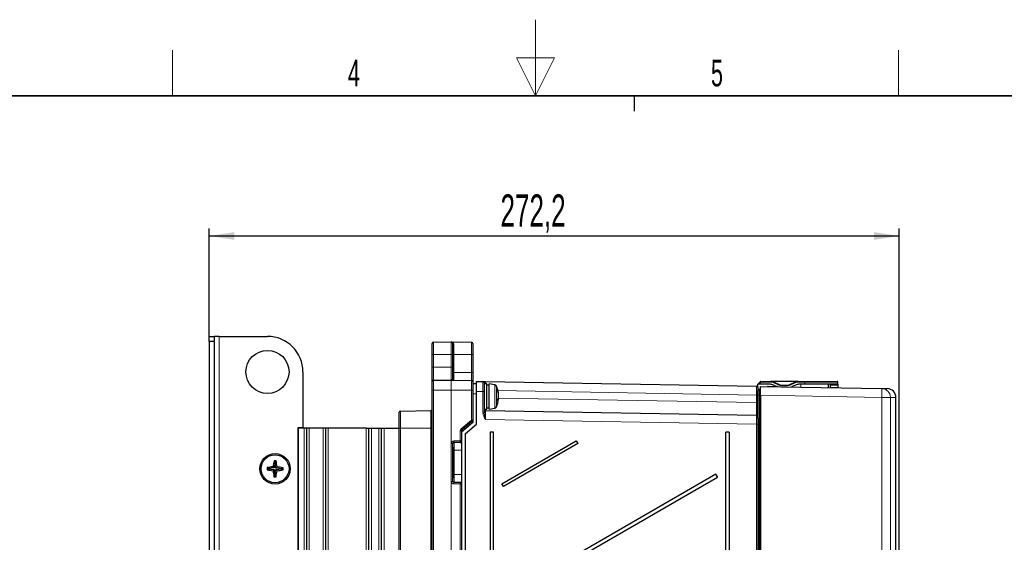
# Paper-space layout 'Blatt3' of a CAD drawing. Header units: millimetres. Extents: x 5 to 418, y 2 to 292.
# Tile 47 of 53: x 149 to 279, y 224 to 292. Entities that reach past the tile are written whole.
import ezdxf

# ---------------------------------------------------------------- set-up
doc = ezdxf.new("R2010")
doc.units = ezdxf.units.MM
doc.layers.add('SLD-0', color=7, linetype='Continuous')
doc.styles.add('SLDTEXTSTYLE0', font='TXT', dxfattribs={"width": 0.605})
doc.dimstyles.new('SLDDIMSTYLE0', dxfattribs={"dimtxt": 4.10931, "dimasz": 3.302, "dimexe": 0, "dimexo": 0.0625, "dimgap": 1.027327, "dimtad": 1, "dimlfac": 3, "dimrnd": 1e-09, "dimzin": 12, "dimdsep": 46, "dimtxsty": 'SLDTEXTSTYLE0', "dimsah": 1, "dimcen": 0.09, "dimadec": 0, "dimazin": 3, "dimtfac": 1, "dimtofl": 0, "dimtmove": 0, "dimatfit": 3, "dimfxl": 1, "dimfrac": 2, "dimtolj": 1, "dimtzin": 12, "dimarcsym": 0})

# ---------------------------------------------------------------- blocks, each defined once
blk = doc.blocks.new('_D_14')
at = {"layer": 'SLD-0', "color": 7}
for p, q in [((174.07, 250.88), (174.07, 265.08)), ((264.8, 220.82), (264.8, 265.08)), ((174.07, 264.08), (264.8, 264.08))]:
    blk.add_line(p, q, dxfattribs=at)
for points in [[(174.07, 264.08), (177.37, 263.57), (177.37, 264.59)], [(264.8, 264.08), (261.5, 264.59), (261.5, 263.57)]]:
    blk.add_solid(points, dxfattribs=at)
at = {"layer": 'SLD-0', "color": 7, "insert": (212.38, 269.54), "char_height": 4.233, "attachment_point": 1, "style": 'SLDTEXTSTYLE0'}
blk.add_mtext('272,2', dxfattribs=at)

psp = doc.layouts.new('Blatt3')

# ---------------------------------------------------------------- linework, layer by layer
at = {"color": 7, "linetype": 'Continuous', "lineweight": 25}
for p, q in [((174.0674, 250.8844), (174.734, 250.8844)), ((174.0674, 250.2177), (174.0674, 250.8844)), ((174.734, 250.2177), (174.0674, 250.2177)), ((174.0674, 250.2177), (174.0674, 126.551)), ((174.734, 250.8844), (174.734, 250.2177)), ((175.4007, 250.8844), (174.734, 250.8844)), ((174.734, 250.2177), (174.734, 126.551)), ((175.4007, 250.8844), (181.734, 250.8844)), ((203.4007, 248.4844), (203.4007, 249.9436)), ((203.5645, 250.1103), (205.8978, 250.151)), ((205.9036, 250.151), (208.5703, 250.1044)), ((206.0674, 249.9843), (206.0674, 248.4844)), ((208.734, 249.9378), (208.734, 248.4844)), ((203.4007, 246.8177), (203.4007, 248.4844)), ((206.0674, 248.4844), (206.0674, 246.8177)), ((208.734, 248.4844), (208.734, 246.151)), ((186.4007, 246.2177), (186.4007, 238.8844)), ((203.4007, 244.9436), (203.4007, 246.8177)), ((206.0674, 246.8177), (206.0674, 245.3119)), ((208.734, 246.151), (208.734, 244.9378)), ((203.4007, 243.8177), (203.4007, 244.9436)), ((203.5645, 245.1103), (205.8978, 245.151)), ((205.9036, 245.151), (208.5703, 245.1044)), ((208.734, 244.9378), (208.734, 243.8177)), ((209.234, 243.6424), (209.234, 244.9755)), ((209.234, 244.9755), (210.0703, 244.9606)), ((210.234, 244.794), (210.234, 243.6275)), ((210.3977, 244.9548), (246.0703, 244.3206)), ((246.234, 244.5882), (246.5812, 244.9353)), ((246.6283, 244.9548), (247.938, 244.9548)), ((251.53, 244.9548), (247.938, 244.9548)), ((248.3607, 244.8611), (249.0311, 244.5485)), ((250.437, 244.5485), (251.1074, 244.8611)), ((251.53, 244.9548), (252.4007, 244.9548)), ((252.4007, 244.9548), (256.6674, 244.9548)), ((256.734, 244.5882), (256.734, 244.8882)), ((203.4007, 133.151), (203.4007, 243.8177)), ((209.234, 244.651), (208.734, 244.651)), ((208.734, 243.8177), (208.734, 239.8954)), ((209.234, 239.3432), (209.234, 243.6424)), ((210.5674, 244.651), (210.234, 244.651)), ((210.234, 243.6275), (210.234, 240.8568)), ((210.5674, 241.3177), (210.5674, 244.651)), ((210.884, 244.4844), (210.5674, 244.4844)), ((211.6211, 244.5211), (210.884, 244.651)), ((210.884, 241.3177), (210.884, 244.651)), ((246.3283, 244.5882), (246.234, 244.5882)), ((246.234, 244.154), (246.234, 244.5882)), ((246.234, 244.154), (246.234, 243.8648)), ((247.8568, 244.5882), (246.3283, 244.5882)), ((246.5013, 243.9172), (246.3993, 243.9164)), ((246.5674, 244.312), (262.5275, 244.0334)), ((246.5674, 243.1455), (246.5674, 244.312)), ((247.5674, 244.3177), (248.734, 244.3177)), ((248.6585, 244.3177), (248.2794, 244.4945)), ((249.4537, 244.4548), (250.0144, 244.4548)), ((251.1887, 244.4945), (250.6448, 244.2408)), ((252.4007, 244.5882), (251.6113, 244.5882)), ((256.734, 244.5882), (252.4007, 244.5882)), ((255.5007, 244.1561), (255.5007, 244.5882)), ((255.734, 244.5882), (255.7357, 244.4945)), ((255.7357, 244.4945), (255.7411, 244.1819)), ((255.7411, 244.1819), (255.7417, 244.1519)), ((256.734, 244.5882), (256.734, 244.4945)), ((256.734, 244.4945), (256.734, 244.1819)), ((256.734, 244.1819), (256.734, 244.1345)), ((212.0614, 242.666), (212.1251, 242.6493)), ((212.0666, 242.6801), (212.1344, 242.6616)), ((212.0872, 242.7402), (212.1251, 242.7436)), ((212.099, 243.3798), (212.1251, 243.3852)), ((212.1134, 243.3014), (212.1344, 243.3071)), ((212.1279, 242.922), (212.1344, 242.9217)), ((246.234, 240.1083), (246.234, 243.1513)), ((246.5674, 243.1455), (246.5674, 143.8235)), ((264.3946, 222.1241), (264.3946, 242.8547)), ((199.0674, 238.8177), (199.0674, 240.9116)), ((199.2311, 241.0783), (203.2369, 241.1482)), ((210.234, 241.3177), (210.5674, 241.3177)), ((210.3978, 241.1482), (246.0703, 240.5255)), ((210.5674, 241.4844), (210.884, 241.4844)), ((210.884, 241.3177), (211.6211, 241.4477)), ((208.734, 239.5763), (207.234, 238.3177)), ((208.6745, 239.7677), (207.2936, 238.609)), ((208.734, 239.8954), (208.734, 239.5763)), ((246.234, 240.1083), (246.234, 239.359)), ((186.4007, 238.8844), (185.734, 238.8844)), ((185.734, 238.8844), (185.734, 157.051)), ((185.734, 238.8177), (185.834, 238.8177)), ((186.5674, 238.8177), (185.834, 238.8177)), ((186.9007, 238.8177), (186.5674, 238.8177)), ((186.9007, 157.151), (186.9007, 238.8177)), ((187.234, 238.8177), (186.9007, 238.8177)), ((189.0674, 238.8177), (187.234, 238.8177)), ((189.4007, 238.8177), (189.0674, 238.8177)), ((189.4007, 157.151), (189.4007, 238.8177)), ((189.734, 238.8177), (189.4007, 238.8177)), ((194.734, 238.8177), (189.734, 238.8177)), ((194.734, 238.8177), (195.0674, 238.8177)), ((195.0674, 157.151), (195.0674, 238.8177)), ((195.0674, 238.8177), (195.4007, 238.8177)), ((195.4007, 238.8177), (196.4007, 238.8177)), ((196.4007, 238.8177), (196.734, 238.8177)), ((196.734, 157.151), (196.734, 238.8177)), ((196.734, 238.8177), (197.0674, 238.8177)), ((197.0674, 238.8177), (199.0674, 238.8177)), ((199.0674, 157.8904), (199.0674, 238.8177)), ((207.234, 238.4813), (207.234, 237.1378)), ((207.734, 238.0845), (209.234, 239.3432)), ((211.0091, 238.3177), (211.0091, 138.3177)), ((211.45, 238.3177), (211.0091, 238.3177)), ((211.45, 138.3177), (211.45, 238.3177)), ((242.45, 238.3177), (242.0091, 238.3177)), ((242.0091, 144.9844), (242.0091, 238.3177)), ((242.45, 238.3177), (242.45, 144.9844)), ((246.234, 239.359), (246.234, 142.8148)), ((207.234, 237.1378), (207.234, 237.1288)), ((207.234, 237.1288), (207.234, 231.5066)), ((207.734, 238.0845), (207.734, 132.9844)), ((212.5498, 231.5263), (222.3316, 237.1747)), ((222.3316, 237.1747), (222.5482, 236.7994)), ((222.5482, 236.7994), (212.7665, 231.151)), ((182.7317, 234.3914), (182.6025, 234.5389)), ((182.7317, 234.3914), (182.6315, 233.5886)), ((182.7511, 234.3913), (182.7317, 234.3914)), ((182.7511, 234.3913), (182.8826, 234.5367)), ((182.8382, 233.5869), (182.7511, 234.3913)), ((181.827, 233.482), (181.6795, 233.3528)), ((181.8271, 233.5014), (181.6817, 233.633)), ((181.8271, 233.5014), (181.827, 233.482)), ((181.827, 233.482), (182.6298, 233.3818)), ((182.6315, 233.5886), (181.8271, 233.5014)), ((182.6298, 233.3818), (182.4727, 233.2273)), ((182.6315, 233.5886), (182.4769, 233.7457)), ((182.6298, 233.3818), (182.717, 232.5775)), ((182.7364, 232.5773), (182.8366, 233.3802)), ((182.8366, 233.3802), (183.6409, 233.4673)), ((182.8366, 233.3802), (182.9912, 233.2231)), ((182.8382, 233.5869), (182.9953, 233.7415)), ((183.6411, 233.4867), (182.8382, 233.5869)), ((183.6409, 233.4673), (183.6411, 233.4867)), ((183.6409, 233.4673), (183.7863, 233.3358)), ((183.6411, 233.4867), (183.7886, 233.6159)), ((182.717, 232.5775), (182.5854, 232.4321)), ((182.717, 232.5775), (182.7364, 232.5773)), ((182.7364, 232.5773), (182.8656, 232.4298)), ((240.6927, 232.7772), (212.5498, 216.5263)), ((212.7665, 216.151), (240.9093, 232.4019)), ((240.9093, 232.4019), (240.6927, 232.7772)), ((207.234, 231.5066), (207.234, 231.4976)), ((207.234, 231.4976), (207.234, 193.2211)), ((212.7665, 231.151), (212.5498, 231.5263))]:
    psp.add_line(p, q, dxfattribs=at)
at = {"color": 7, "linetype": 'Continuous', "lineweight": 18}
for p, q in [((175.4007, 125.8844), (175.4007, 250.8844)), ((203.5645, 250.1103), (203.5645, 248.4844)), ((205.8978, 248.4844), (205.8978, 250.151)), ((205.9036, 250.151), (205.9036, 248.4844)), ((208.5703, 248.4844), (208.5703, 250.1044)), ((206.2311, 249.8476), (206.2311, 248.4844)), ((203.4007, 248.4844), (203.5645, 248.4844)), ((203.5645, 248.4844), (203.5645, 246.8177)), ((205.8978, 248.4844), (203.5645, 248.4844)), ((205.8978, 246.8177), (205.8978, 248.4844)), ((205.8978, 248.4844), (205.9036, 248.4844)), ((205.9036, 248.4844), (205.9036, 246.8177)), ((205.9036, 248.4844), (206.0674, 248.4844)), ((206.0674, 248.4844), (206.2311, 248.4844)), ((206.2311, 248.4844), (206.2311, 246.151)), ((206.2311, 248.4844), (208.5703, 248.4844)), ((208.5703, 246.151), (208.5703, 248.4844)), ((208.734, 248.4844), (208.5703, 248.4844)), ((203.4007, 246.8177), (203.5645, 246.8177)), ((203.5645, 246.8177), (203.5645, 245.1103)), ((203.5645, 246.8177), (205.8978, 246.8177)), ((205.8978, 245.151), (205.8978, 246.8177)), ((205.8978, 246.8177), (205.9036, 246.8177)), ((205.9036, 246.8177), (205.9036, 245.151)), ((205.9036, 246.8177), (206.0674, 246.8177)), ((206.0674, 246.151), (206.2311, 246.151)), ((206.2311, 246.151), (206.2311, 245.1453)), ((206.2311, 246.151), (208.5703, 246.151)), ((208.5703, 245.1044), (208.5703, 246.151)), ((208.734, 246.151), (208.5703, 246.151)), ((203.5645, 245.1103), (203.5645, 243.8177)), ((205.8978, 243.8177), (205.8978, 245.151)), ((205.9036, 245.151), (205.9036, 243.8177)), ((208.5703, 243.8177), (208.5703, 245.1044)), ((246.6283, 244.8882), (246.3283, 244.5882)), ((246.5812, 244.9353), (246.6283, 244.8882)), ((246.6283, 244.8882), (246.6283, 244.9548)), ((247.938, 244.8882), (246.6283, 244.8882)), ((247.938, 244.8882), (247.938, 244.9548)), ((248.3325, 244.8007), (248.3607, 244.8611)), ((249.0029, 244.4881), (248.3325, 244.8007)), ((251.1356, 244.8007), (250.4652, 244.4881)), ((251.1356, 244.8007), (251.1074, 244.8611)), ((251.53, 244.8882), (251.53, 244.9548)), ((252.4007, 244.8882), (251.53, 244.8882)), ((252.4007, 244.8882), (252.4007, 244.9548)), ((252.4007, 244.5882), (252.4007, 244.8882)), ((256.734, 244.8882), (252.4007, 244.8882)), ((203.4007, 243.8177), (203.5645, 243.8177)), ((203.5645, 243.8177), (203.5645, 133.151)), ((205.8978, 243.8177), (203.5645, 243.8177)), ((205.8978, 133.151), (205.8978, 243.8177)), ((205.8978, 243.8177), (205.9036, 243.8177)), ((205.9036, 243.8177), (205.9036, 133.151)), ((208.5703, 243.8177), (205.9036, 243.8177)), ((208.5703, 239.8954), (208.5703, 243.8177)), ((208.734, 243.8177), (208.5703, 243.8177)), ((210.0704, 243.6275), (209.234, 243.6424)), ((210.0704, 240.8568), (210.0704, 243.6275)), ((210.0704, 243.6275), (210.234, 243.6275)), ((211.6211, 242.125), (211.6211, 244.5211)), ((211.8683, 244.3271), (211.8683, 241.6417)), ((246.0703, 243.1541), (212.0595, 243.7588)), ((249.0029, 244.4881), (249.0311, 244.5485)), ((249.4537, 244.3882), (249.4537, 244.4548)), ((250.0144, 244.3882), (249.4537, 244.3882)), ((250.0144, 244.3882), (250.0144, 244.4548)), ((250.4652, 244.4881), (250.437, 244.5485)), ((251.9007, 244.2189), (251.9007, 244.5882)), ((255.7357, 244.4945), (256.734, 244.4945)), ((255.7411, 244.1819), (256.734, 244.1819)), ((209.234, 243.3177), (208.734, 243.3177)), ((212.1281, 242.7844), (246.0703, 242.1919)), ((246.0703, 242.1919), (246.0703, 243.1541)), ((246.234, 243.1541), (246.0703, 243.1541)), ((246.234, 242.1919), (246.0703, 242.1919)), ((246.3993, 243.1513), (246.234, 243.1513)), ((246.5013, 243.1513), (246.3993, 243.1513)), ((246.3993, 243.1513), (246.3993, 143.8176)), ((246.5013, 243.1513), (246.5674, 243.1513)), ((246.5013, 143.8176), (246.5013, 243.1513)), ((262.5275, 242.8669), (246.5674, 243.1455)), ((262.5275, 216.5327), (262.5275, 242.8669)), ((262.5275, 242.8669), (263.6713, 242.8669)), ((263.6713, 242.8669), (263.6713, 216.4978)), ((199.2311, 241.0783), (199.2311, 238.8177)), ((203.2369, 238.8177), (203.2369, 241.1482)), ((211.6211, 241.4477), (211.6211, 242.125)), ((207.1894, 238.7367), (208.5703, 239.8954)), ((208.734, 239.8954), (208.5703, 239.8954)), ((210.0704, 240.8568), (210.234, 240.8568)), ((246.0704, 239.359), (210.3977, 239.9817)), ((185.834, 238.8177), (185.834, 157.151)), ((186.5674, 157.151), (186.5674, 238.8177)), ((187.234, 157.151), (187.234, 238.8177)), ((189.0674, 157.151), (189.0674, 238.8177)), ((189.734, 157.151), (189.734, 238.8177)), ((194.734, 157.151), (194.734, 238.8177)), ((195.4007, 157.151), (195.4007, 238.8177)), ((196.4007, 157.151), (196.4007, 238.8177)), ((197.0674, 157.151), (197.0674, 238.8177)), ((199.0674, 238.8177), (199.2311, 238.8177)), ((199.2311, 238.8177), (199.2311, 157.8904)), ((203.2369, 238.8177), (199.2311, 238.8177)), ((203.2369, 157.8204), (203.2369, 238.8177)), ((203.2369, 238.8177), (203.4007, 238.8177)), ((207.0703, 237.1378), (207.0703, 238.4813)), ((207.234, 238.4813), (207.0703, 238.4813)), ((207.392, 238.4813), (207.234, 238.4813)), ((208.5761, 239.4749), (207.392, 238.4813)), ((207.392, 238.4813), (207.392, 238.4502)), ((208.5761, 239.4749), (208.6132, 239.4749)), ((208.5761, 239.4438), (208.5761, 239.4749)), ((246.0704, 142.8148), (246.0704, 239.359)), ((246.234, 239.359), (246.0704, 239.359)), ((206.2399, 237.138), (207.0703, 237.1378)), ((207.234, 237.1378), (207.0703, 237.1378)), ((205.9065, 231.8306), (205.9065, 236.8048)), ((206.0702, 236.8048), (205.9065, 236.8048)), ((206.0702, 236.8048), (206.0702, 231.8306)), ((206.1235, 236.7515), (206.0702, 236.8048)), ((206.1378, 232.7171), (206.1378, 235.9183)), ((206.3045, 235.9183), (206.1378, 235.9183)), ((207.0674, 236.9711), (206.237, 236.9714)), ((206.237, 236.9714), (206.2902, 236.9182)), ((206.2902, 236.9182), (207.234, 236.9182)), ((206.3045, 235.9183), (207.234, 235.9183)), ((206.3045, 235.9183), (206.3045, 232.7171)), ((207.0674, 236.9528), (207.0674, 236.9711)), ((206.0702, 231.8306), (205.9065, 231.8306)), ((206.0702, 231.8306), (206.1235, 231.8839)), ((206.3045, 232.7171), (206.1378, 232.7171)), ((206.3045, 232.7171), (207.234, 232.7171)), ((206.2902, 231.7172), (206.237, 231.664)), ((206.237, 231.664), (207.0674, 231.6643)), ((207.0703, 231.4976), (206.2399, 231.4974)), ((206.2902, 231.7172), (207.234, 231.7172)), ((207.0674, 231.6643), (207.0674, 231.6826)), ((207.0703, 193.2211), (207.0703, 231.4976)), ((207.234, 231.4976), (207.0703, 231.4976))]:
    psp.add_line(p, q, dxfattribs=at)
at = {"color": 7, "linetype": 'Continuous', "lineweight": 25, "flags": 128}
psp.add_lwpolyline([(212.1251, 242.7436), (212.1172, 242.6903), (212.1134, 242.6673)], dxfattribs=at)
at = {"color": 7, "linetype": 'Continuous', "lineweight": 25}
for centre, radius in [((181.734, 246.2177), 2.8333), ((182.734, 233.4844), 2), ((182.734, 233.4844), 1.8333)]:
    psp.add_circle(centre, radius, dxfattribs=at)
for centre, radius, start, end in [((181.734, 246.2177), 4.6667, 0, 90), ((203.5674, 249.9436), 0.1667, 91, 180), ((205.9007, 249.9843), 0.1667, 89, 91), ((205.9007, 249.9843), 0.1667, 0, 89), ((208.5674, 249.9378), 0.1667, 0, 89), ((203.5674, 244.9436), 0.1667, 91, 180), ((205.9007, 244.9843), 0.1667, 89, 91), ((206.234, 245.3119), 0.1667, 180, 269), ((208.5674, 244.9378), 0.1667, 0, 89), ((210.0674, 244.794), 0.1667, 0, 88.981516), ((246.6283, 244.8882), 0.0667, 90, 135), ((247.938, 243.9548), 1, 65, 90), ((251.53, 243.9548), 1, 90, 115), ((256.6674, 244.8882), 0.0667, 0, 90), ((211.5632, 244.1928), 0.3333, 23.754023, 80), ((208.8174, 242.9844), 3.3333, 6.089545, 23.754023), ((210.0073, 243.085), 2.139, 8.06625, 19.043388), ((210.9511, 243.7173), 1.0801, 356.513737, 3.486263), ((209.5426, 242.8685), 2.6069, 7.86221, 17.481594), ((246.0674, 244.154), 0.1667, 0, 88.981516), ((246.4007, 243.7497), 0.1667, 90.5, 179.999996), ((246.5007, 243.9839), 0.0667, 270.5, 0.000004), ((247.5674, 244.151), 0.1667, 90, 119.572081), ((247.8568, 243.5882), 1, 65, 90), ((248.734, 244.151), 0.1667, 46.63126, 90), ((249.4537, 245.4548), 1, 245, 270), ((250.0144, 245.4548), 1, 270, 295), ((251.6113, 243.5882), 1, 90, 115), ((263.2279, 242.8544), 1.1667, 0.142661, 88.999997), ((208.8174, 242.9844), 3.3333, 336.245977, 353.910455), ((210.716, 243.173), 1.4379, 335.961374, 348.511272), ((211.1908, 242.852), 0.956, 331.27675, 347.759127), ((209.6594, 242.4899), 2.3718, 357.647564, 2.352436), ((211.4911, 243.2695), 0.6445, 3.35173, 10.344564), ((208.745, 242.9579), 3.3906, 1.507862, 4.520372), ((209.3616, 243.1286), 2.7741, 354.996812, 358.317005), ((208.745, 243.0109), 3.3906, 355.479628, 358.492138), ((212.1091, 242.6712), 0.0271, 306.105426, 339.201186), ((209.3793, 242.8409), 2.7563, 1.678, 2.982735), ((199.234, 240.9116), 0.1667, 91, 180), ((203.234, 241.3148), 0.1667, 271, 0), ((210.4007, 241.3148), 0.1667, 180, 269), ((211.5632, 241.7759), 0.3333, 280, 336.245977), ((208.5674, 239.8954), 0.1667, 310, 0), ((246.0674, 240.3589), 0.1667, 0, 89), ((207.4007, 238.4813), 0.1667, 130, 180), ((237.7331, 245.8152), 17.6597, 209.293054, 210.698955), ((200.8527, 231.2434), 18.5453, 169.763985, 172.245438), ((182.5849, 215.0563), 19.4826, 89.124316, 89.948188), ((164.5815, 231.5369), 18.5453, 6.827066, 9.308519), ((201.1621, 233.3352), 19.4826, 179.124316, 179.948188), ((184.9751, 251.603), 18.5453, 259.763985, 262.245438), ((184.6815, 215.3318), 18.5453, 96.827066, 99.308519), ((200.8866, 235.4318), 18.5453, 186.827066, 189.308519), ((164.6154, 235.7254), 18.5453, 349.763985, 352.245438), ((180.7866, 251.6369), 18.5453, 276.827066, 279.308519), ((180.493, 215.3657), 18.5453, 79.763985, 82.245438), ((164.306, 233.6335), 19.4826, 359.124316, 359.948188), ((182.8832, 251.9124), 19.4826, 269.124316, 269.948188), ((256.0942, 241.4177), 17.6597, 209.293054, 210.698955)]:
    psp.add_arc(centre, radius, start, end, dxfattribs=at)
at = {"color": 7, "linetype": 'Continuous', "lineweight": 18}
for centre, radius, start, end in [((206.2199, 250.0005), 0.1534, 186.055856, 274.206009), ((247.938, 243.9548), 0.9333, 65, 90), ((251.53, 243.9548), 0.9333, 90, 115), ((247.4051, 244.2957), 0.1637, 359.587374, 7.719436), ((248.357, 244.2789), 0.3791, 359.281691, 5.873994), ((249.4537, 245.4548), 1.0667, 245, 270), ((250.0144, 245.4548), 1.0667, 270, 295), ((245.8121, 243.4502), 16.7256, 358.001617, 1.998383), ((262.506, 242.8683), 1.1653, 359.934172, 88.939099), ((206.2439, 237.89), 3.0714, 37.687936, 40.762765), ((207.4036, 238.4813), 0.3333, 130, 180), ((204.863, 236.7312), 3.0714, 37.687936, 40.762765), ((208.1304, 239.1523), 0.9978, 212.99087, 222.257755), ((203.7521, 237.0981), 2.4881, 357.08066, 0.91934), ((204.5825, 237.0978), 2.4881, 357.08066, 0.91934), ((207.0674, 237.1378), 0.1667, 269.995637, 359.995636), ((207.0674, 237.1195), 0.1667, 269.995637, 359.995636), ((206.2902, 236.7515), 0.1667, 90.020437, 179.979563), ((206.2902, 231.8839), 0.1667, 180.020437, 269.979563), ((203.7521, 231.5373), 2.4881, 359.08066, 2.91934), ((207.0674, 231.5159), 0.1667, 0.004364, 90.004363), ((204.5825, 231.5375), 2.4881, 359.08066, 2.91934), ((207.0674, 231.4976), 0.1667, 0.004364, 90.004363)]:
    psp.add_arc(centre, radius, start, end, dxfattribs=at)
for centre, major_axis, ratio, start_param, end_param in [((210.0674, 243.6271), (0.003, 1.3335), 0.00224233, 4.71267309, 6.28315043), ((210.4007, 243.7879), (-0.003, 1.1669), 0.00249178, 6.28313468, 7.02136531), ((246.0674, 243.1538), (0.003, 1.1668), 0.00249223, 4.71266122, 6.28314733), ((246.0674, 242.1925), (-0.0029, 1.667), 0.00174433, 3.14155916, 4.7120509), ((210.4007, 239.9813), (-0.0029, 1.1669), 0.00256228, 6.28313419, 7.85361732), ((210.4007, 242.815), (0.0029, 1.6669), 0.00174454, 2.68667836, 3.14156525), ((208.5674, 239.4603), (0.1072, 0.3075), 0.01050791, 4.76367621, 6.30082528), ((246.0674, 239.3587), (0.0029, 1.1668), 0.00256273, 4.71266384, 6.28314696), ((206.24, 236.8046), (0.2837, -0.1754), 0.99931899, 2.12443158, 3.69492332), ((206.2371, 236.8046), (0.1382, -0.0936), 0.99836165, 2.16590456, 3.7363963), ((206.1233, 235.9183), (0, 0.8333), 0.01745506, 4.71238898, 6.26573201), ((206.2899, 235.9183), (0, 1), 0.01454589, 4.71238898, 6.26573201), ((206.24, 231.8308), (0.2837, 0.1754), 0.99931899, 2.58826199, 4.15875373), ((206.2371, 231.8308), (0.1382, 0.0936), 0.99836165, 2.546789, 4.11728074), ((206.1233, 232.7171), (0, 0.8333), 0.01745506, 3.15904595, 4.71238898), ((206.2899, 232.7171), (0, 1), 0.01454589, 3.15904595, 4.71238898)]:
    psp.add_ellipse(centre, major_axis=major_axis, ratio=ratio, start_param=start_param, end_param=end_param, dxfattribs=at)
at = {"color": 7, "linetype": 'Continuous', "lineweight": 25}
for centre, start_param, end_param in [((207.4007, 236.9528), 3.14159265, 4.1887902), ((207.4007, 231.6826), 2.0943951, 3.14159265)]:
    psp.add_ellipse(centre, major_axis=(0.3333, 0), ratio=0.01745506, start_param=start_param, end_param=end_param, dxfattribs=at)
at = {"color": 7, "linetype": 'Continuous', "lineweight": 18}
for points, knots in [([(205.9036, 250.151), (205.9043, 250.151), (205.9378, 250.1503), (206.0435, 250.1328), (206.1911, 250.047), (206.2203, 249.9014), (206.2311, 249.8476)], [0, 0, 0, 0, 0.00441726, 0.22202403, 0.71205765, 1, 1, 1, 1]), ([(205.9036, 245.151), (205.9039, 245.151), (205.9489, 245.1503), (206.0315, 245.1859), (206.0572, 245.2761), (206.0674, 245.3119)], [0, 0, 0, 0, 0.00440868, 0.60481074, 1, 1, 1, 1]), ([(210.3977, 244.9548), (210.3974, 244.9548), (210.3963, 244.9548), (210.3896, 244.9548), (210.3636, 244.9529), (210.3149, 244.9336), (210.2535, 244.877), (210.2401, 244.8201), (210.234, 244.794)], [0, 0, 0, 0, 0.00436605, 0.01477829, 0.0922666, 0.36193817, 0.70733916, 1, 1, 1, 1]), ([(246.3993, 243.9164), (246.3993, 243.9164), (246.3993, 243.9164), (246.3993, 243.8878), (246.3992, 243.762), (246.3992, 243.5673), (246.3992, 243.3513), (246.3993, 243.2088), (246.3993, 243.1513)], [0, 0, 0, 0, 0.00001672, 0.2128524, 0.42515179, 0.64326176, 0.85607356, 1, 1, 1, 1]), ([(246.5013, 243.1513), (246.5013, 243.1513), (246.5013, 243.2378), (246.5013, 243.4121), (246.5013, 243.6419), (246.5013, 243.8149), (246.5013, 243.8973), (246.5013, 243.9163), (246.5013, 243.9171), (246.5013, 243.9172)], [0, 0, 0, 0, 0.0000167, 0.21658716, 0.4328108, 0.64773595, 0.86036518, 0.97083369, 1, 1, 1, 1]), ([(264.3748, 242.8547), (264.3799, 242.8546), (264.4008, 242.8542), (264.2386, 242.8571), (263.8836, 242.8632), (263.6713, 242.8669)], [0, 0, 0, 0, 0.11460947, 0.47066384, 1, 1, 1, 1]), ([(210.3977, 239.9817), (210.3971, 239.9828), (210.3837, 240.006), (210.3304, 240.0983), (210.2282, 240.2843), (210.1049, 240.5481), (210.0816, 240.7562), (210.0704, 240.8568)], [0, 0, 0, 0, 0.00387019, 0.08549888, 0.3386059, 0.6800747, 1, 1, 1, 1]), ([(210.234, 240.8568), (210.2401, 240.772), (210.2535, 240.5872), (210.3149, 240.3234), (210.3636, 240.1197), (210.3896, 240.0145), (210.3963, 239.9873), (210.3974, 239.983), (210.3977, 239.9817)], [0, 0, 0, 0, 0.29272554, 0.63818718, 0.90777696, 0.98523039, 0.99563356, 1, 1, 1, 1])]:
    psp.add_open_spline(points, degree=3, knots=knots, dxfattribs=at)
at = {"color": 7, "linetype": 'Continuous', "lineweight": 25}
for points, knots in [([(210.0703, 244.9606), (210.0816, 244.9604), (210.1049, 244.96), (210.2282, 244.9578), (210.3304, 244.956), (210.3837, 244.955), (210.3971, 244.9548), (210.3977, 244.9548)], [0, 0, 0, 0, 0.3198626, 0.66127642, 0.91446087, 0.99613015, 1, 1, 1, 1]), ([(246.234, 243.1513), (246.234, 243.1964), (246.234, 243.3077), (246.234, 243.4768), (246.234, 243.628), (246.234, 243.7304), (246.234, 243.7433), (246.234, 243.7497)], [0, 0, 0, 0, 0.14417856, 0.35662023, 0.57426156, 0.78715279, 1, 1, 1, 1]), ([(262.5275, 244.0334), (262.7391, 244.0297), (263.0928, 244.0236), (263.2545, 244.0207), (263.2336, 244.0211), (263.2285, 244.0212)], [0, 0, 0, 0, 0.52930658, 0.88515136, 1, 1, 1, 1])]:
    psp.add_open_spline(points, degree=3, knots=knots, dxfattribs=at)
at = {"layer": 'SLD-0', "lineweight": 18}
for p, q in [((217, 292.5), (217, 282.5)), ((169.25, 282.5), (169.25, 288.5)), ((219.5, 287.5), (214.5, 287.5)), ((214.5, 287.5), (217, 282.5)), ((217, 282.5), (219.5, 287.5)), ((264.75, 282.5), (264.75, 288.5))]:
    psp.add_line(p, q, dxfattribs=at)
at = {"layer": 'SLD-0', "lineweight": 35}
psp.add_line((408, 282.5), (26, 282.5), dxfattribs=at)
at = {"layer": 'SLD-0'}
psp.add_line((230, 280.5), (230, 282.5), dxfattribs=at)
psp.add_line((230, 280.5), (230, 282.5), dxfattribs=at)

# ---------------------------------------------------------------- texts
at = {"layer": 'SLD-0', "char_height": 3.5, "attachment_point": 2, "style": 'SLDTEXTSTYLE0'}
for s, insert in [('4', (193.1027, 287.243)), ('5', (240.8527, 287.243))]:
    psp.add_mtext(s, dxfattribs=dict(at, insert=insert))

# ---------------------------------------------------------------- dimensions: what is measured, and where the dimension line sits
at = {"layer": 'SLD-0', "color": 7}
dim = psp.add_linear_dim(base=(264.8007, 264.0827), p1=(174.0674, 250.8844), p2=(264.8007, 220.8177), dimstyle='SLDDIMSTYLE0', dxfattribs=at)
dim.commit()
dim.dimension.update_dxf_attribs({"geometry": '_D_14', "text_midpoint": (219.434, 264.0827), "dimtype": 160})

doc.saveas('drawing.dxf')
